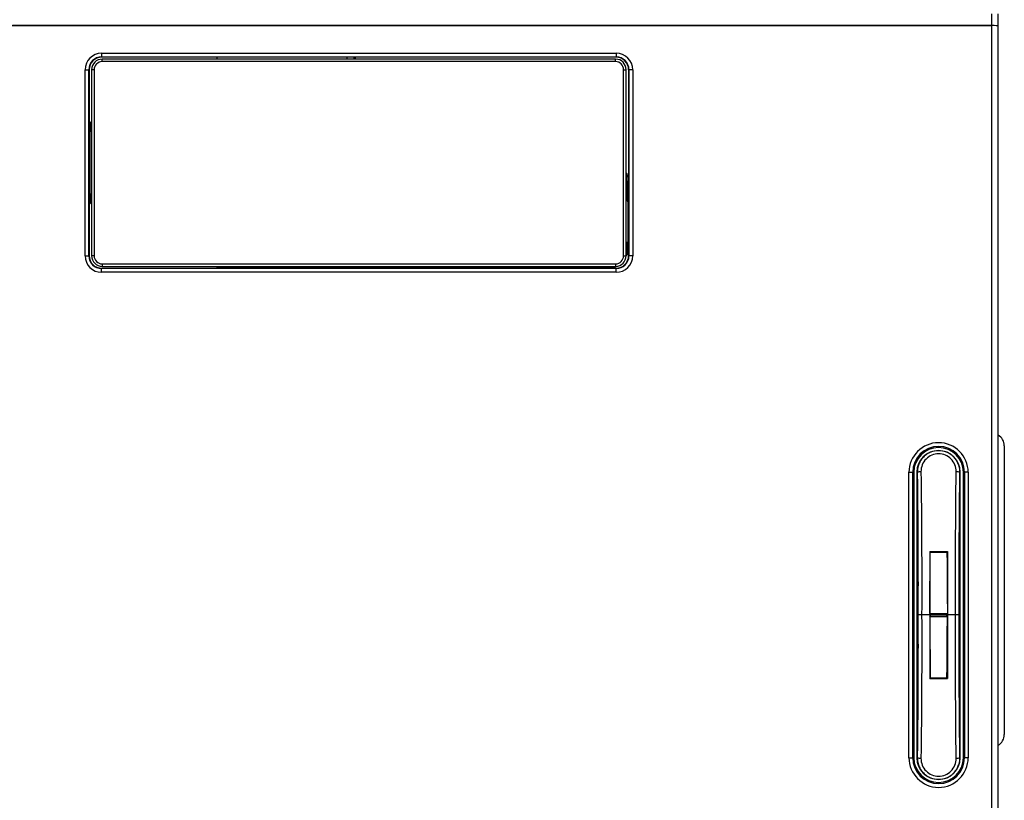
# Model space of a CAD drawing. Header units: inches. Extents: x -14 to 103, y 36 to 194.
# Tile 7 of 12: x 39 to 103, y 69 to 120. Entities that reach past the tile are written whole.
import ezdxf

# ---------------------------------------------------------------- set-up
doc = ezdxf.new("R2010")
doc.units = ezdxf.units.IN
doc.header["$MEASUREMENT"] = 0

# ---------------------------------------------------------------- blocks, each defined once
blk = doc.blocks.new('block 165')
at = {"color": 7, "lineweight": 25}
blk.add_lwpolyline([(38.77, 119.326), (101.97, 119.326)], dxfattribs=at)
blk = doc.blocks.new('block 166')
at = {"color": 7, "lineweight": 25}
blk.add_open_spline([(102.37, 119.322), (102.37, 119.324), (102.191, 119.326), (101.97, 119.326)], degree=3, dxfattribs=at)
blk = doc.blocks.new('block 167')
at = {"color": 7, "lineweight": 25}
blk.add_lwpolyline([(102.37, 119.322), (102.37, 119.319)], dxfattribs=at)
blk = doc.blocks.new('block 194')
at = {"color": 7, "lineweight": 25}
blk.add_lwpolyline([(101.97, 119.326), (101.97, 120.094)], dxfattribs=at)
blk = doc.blocks.new('block 200')
at = {"color": 7, "lineweight": 25}
blk.add_lwpolyline([(102.37, 119.322), (102.37, 120.094)], dxfattribs=at)
blk = doc.blocks.new('block 308')
at = {"color": 7, "lineweight": 25}
blk.add_lwpolyline([(60.896, 117.286), (60.896, 117.166)], dxfattribs=at)
blk = doc.blocks.new('block 309')
at = {"color": 7, "lineweight": 25}
blk.add_lwpolyline([(78.446, 109.691), (78.53, 109.691)], dxfattribs=at)
blk = doc.blocks.new('block 310')
at = {"color": 7, "lineweight": 25}
blk.add_lwpolyline([(60.795, 117.286), (60.795, 117.166)], dxfattribs=at)
blk = doc.blocks.new('block 311')
at = {"color": 7, "lineweight": 25}
blk.add_lwpolyline([(78.446, 109.591), (78.53, 109.591)], dxfattribs=at)
blk = doc.blocks.new('block 1136')
at = {"color": 7, "lineweight": 25}
blk.add_lwpolyline([(77.69, 117.006), (44.57, 117.006)], dxfattribs=at)
blk = doc.blocks.new('block 1137')
at = {"color": 7, "lineweight": 25}
blk.add_lwpolyline([(44.57, 117.006), (44.57, 117.166)], dxfattribs=at)
blk = doc.blocks.new('block 1138')
at = {"color": 7, "lineweight": 25}
blk.add_lwpolyline([(77.69, 117.166), (44.57, 117.166)], dxfattribs=at)
blk = doc.blocks.new('block 1139')
at = {"color": 7, "lineweight": 25}
blk.add_lwpolyline([(77.69, 117.006), (77.69, 117.166)], dxfattribs=at)
blk = doc.blocks.new('block 1140')
at = {"color": 7, "lineweight": 25}
blk.add_lwpolyline([(44.57, 103.966), (77.69, 103.966)], dxfattribs=at)
blk = doc.blocks.new('block 1141')
at = {"color": 7, "lineweight": 25}
blk.add_lwpolyline([(77.69, 103.966), (77.69, 103.806)], dxfattribs=at)
blk = doc.blocks.new('block 1142')
at = {"color": 7, "lineweight": 25}
blk.add_lwpolyline([(44.57, 103.806), (77.69, 103.806)], dxfattribs=at)
blk = doc.blocks.new('block 1143')
at = {"color": 7, "lineweight": 25}
blk.add_lwpolyline([(44.57, 103.966), (44.57, 103.806)], dxfattribs=at)
blk = doc.blocks.new('block 1144')
at = {"color": 7, "lineweight": 25}
blk.add_lwpolyline([(78.21, 104.486), (78.21, 116.486)], dxfattribs=at)
blk = doc.blocks.new('block 1145')
at = {"color": 7, "lineweight": 25}
blk.add_lwpolyline([(78.21, 116.486), (78.37, 116.486)], dxfattribs=at)
blk = doc.blocks.new('block 1146')
at = {"color": 7, "lineweight": 25}
blk.add_lwpolyline([(78.37, 109.846), (78.37, 116.486)], dxfattribs=at)
blk = doc.blocks.new('block 1147')
at = {"color": 7, "lineweight": 25}
blk.add_lwpolyline([(78.37, 104.486), (78.37, 109.846)], dxfattribs=at)
blk = doc.blocks.new('block 1148')
at = {"color": 7, "lineweight": 25}
blk.add_lwpolyline([(78.21, 104.486), (78.37, 104.486)], dxfattribs=at)
blk = doc.blocks.new('block 1149')
at = {"color": 7, "lineweight": 25}
blk.add_open_spline([(78.21, 116.486), (78.21, 116.773), (77.977, 117.006), (77.69, 117.006)], degree=3, dxfattribs=at)
blk = doc.blocks.new('block 1150')
at = {"color": 7, "lineweight": 25}
blk.add_open_spline([(78.37, 116.486), (78.37, 116.861), (78.066, 117.166), (77.69, 117.166)], degree=3, dxfattribs=at)
blk = doc.blocks.new('block 1151')
at = {"color": 7, "lineweight": 25}
blk.add_open_spline([(77.69, 103.966), (77.977, 103.966), (78.21, 104.199), (78.21, 104.486)], degree=3, dxfattribs=at)
blk = doc.blocks.new('block 1152')
at = {"color": 7, "lineweight": 25}
blk.add_open_spline([(77.69, 103.806), (78.066, 103.806), (78.37, 104.11), (78.37, 104.486)], degree=3, dxfattribs=at)
blk = doc.blocks.new('block 1153')
at = {"color": 7, "lineweight": 25}
blk.add_lwpolyline([(44.05, 116.486), (44.05, 104.486)], dxfattribs=at)
blk = doc.blocks.new('block 1154')
at = {"color": 7, "lineweight": 25}
blk.add_lwpolyline([(44.05, 104.486), (43.89, 104.486)], dxfattribs=at)
blk = doc.blocks.new('block 1155')
at = {"color": 7, "lineweight": 25}
blk.add_lwpolyline([(43.89, 107.806), (43.89, 104.486)], dxfattribs=at)
blk = doc.blocks.new('block 1156')
at = {"color": 7, "lineweight": 25}
blk.add_lwpolyline([(43.89, 113.166), (43.89, 107.806)], dxfattribs=at)
blk = doc.blocks.new('block 1157')
at = {"color": 7, "lineweight": 25}
blk.add_lwpolyline([(43.89, 116.486), (43.89, 113.166)], dxfattribs=at)
blk = doc.blocks.new('block 1158')
at = {"color": 7, "lineweight": 25}
blk.add_lwpolyline([(44.05, 116.486), (43.89, 116.486)], dxfattribs=at)
blk = doc.blocks.new('block 1159')
at = {"color": 7, "lineweight": 25}
blk.add_open_spline([(44.57, 117.006), (44.283, 117.006), (44.05, 116.773), (44.05, 116.486)], degree=3, dxfattribs=at)
blk = doc.blocks.new('block 1160')
at = {"color": 7, "lineweight": 25}
blk.add_open_spline([(44.57, 117.166), (44.195, 117.166), (43.89, 116.861), (43.89, 116.486)], degree=3, dxfattribs=at)
blk = doc.blocks.new('block 1161')
at = {"color": 7, "lineweight": 25}
blk.add_open_spline([(44.05, 104.486), (44.05, 104.199), (44.283, 103.966), (44.57, 103.966)], degree=3, dxfattribs=at)
blk = doc.blocks.new('block 1162')
at = {"color": 7, "lineweight": 25}
blk.add_open_spline([(43.89, 104.486), (43.89, 104.11), (44.195, 103.806), (44.57, 103.806)], degree=3, dxfattribs=at)
blk = doc.blocks.new('block 1163')
at = {"color": 7, "lineweight": 25}
blk.add_lwpolyline([(78.446, 109.77), (78.37, 109.846)], dxfattribs=at)
blk = doc.blocks.new('block 1164')
at = {"color": 7, "lineweight": 25}
blk.add_lwpolyline([(78.446, 108.006), (78.446, 109.77)], dxfattribs=at)
blk = doc.blocks.new('block 1165')
at = {"color": 7, "lineweight": 25}
blk.add_lwpolyline([(78.446, 108.006), (78.496, 107.989)], dxfattribs=at)
blk = doc.blocks.new('block 1166')
at = {"color": 7, "lineweight": 25}
blk.add_lwpolyline([(78.496, 105.382), (78.496, 107.989)], dxfattribs=at)
blk = doc.blocks.new('block 1167')
at = {"color": 7, "lineweight": 25}
blk.add_lwpolyline([(78.446, 105.366), (78.496, 105.382)], dxfattribs=at)
blk = doc.blocks.new('block 1168')
at = {"color": 7, "lineweight": 25}
blk.add_lwpolyline([(78.446, 104.561), (78.446, 105.366)], dxfattribs=at)
blk = doc.blocks.new('block 1169')
at = {"color": 7, "lineweight": 25}
blk.add_lwpolyline([(78.37, 104.486), (78.446, 104.561)], dxfattribs=at)
blk = doc.blocks.new('block 1170')
at = {"color": 7, "lineweight": 25}
blk.add_lwpolyline([(43.764, 108.503), (43.815, 108.486)], dxfattribs=at)
blk = doc.blocks.new('block 1171')
at = {"color": 7, "lineweight": 25}
blk.add_lwpolyline([(43.764, 112.469), (43.764, 108.503)], dxfattribs=at)
blk = doc.blocks.new('block 1172')
at = {"color": 7, "lineweight": 25}
blk.add_lwpolyline([(43.764, 112.469), (43.815, 112.486)], dxfattribs=at)
blk = doc.blocks.new('block 1173')
at = {"color": 7, "lineweight": 25}
blk.add_lwpolyline([(43.815, 113.09), (43.815, 112.486)], dxfattribs=at)
blk = doc.blocks.new('block 1174')
at = {"color": 7, "lineweight": 25}
blk.add_lwpolyline([(43.89, 113.166), (43.815, 113.09)], dxfattribs=at)
blk = doc.blocks.new('block 1175')
at = {"color": 7, "lineweight": 25}
blk.add_lwpolyline([(43.815, 107.881), (43.89, 107.806)], dxfattribs=at)
blk = doc.blocks.new('block 1176')
at = {"color": 7, "lineweight": 25}
blk.add_lwpolyline([(43.815, 108.486), (43.815, 107.881)], dxfattribs=at)
blk = doc.blocks.new('block 1177')
at = {"color": 7, "lineweight": 25}
blk.add_lwpolyline([(43.764, 112.469), (43.73, 112.469)], dxfattribs=at)
blk = doc.blocks.new('block 1178')
at = {"color": 7, "lineweight": 25}
blk.add_lwpolyline([(43.764, 108.503), (43.73, 108.503)], dxfattribs=at)
blk = doc.blocks.new('block 1179')
at = {"color": 7, "lineweight": 25}
blk.add_lwpolyline([(78.496, 105.382), (78.53, 105.382)], dxfattribs=at)
blk = doc.blocks.new('block 1180')
at = {"color": 7, "lineweight": 25}
blk.add_lwpolyline([(78.496, 107.989), (78.53, 107.989)], dxfattribs=at)
blk = doc.blocks.new('block 1181')
at = {"color": 7, "lineweight": 25}
blk.add_open_spline([(77.73, 103.422), (78.318, 103.422), (78.794, 103.898), (78.794, 104.486)], degree=3, dxfattribs=at)
blk = doc.blocks.new('block 1182')
at = {"color": 7, "lineweight": 25}
blk.add_lwpolyline([(78.794, 116.486), (78.794, 104.486)], dxfattribs=at)
blk = doc.blocks.new('block 1183')
at = {"color": 7, "lineweight": 25}
blk.add_open_spline([(78.794, 116.486), (78.794, 117.073), (78.318, 117.549), (77.73, 117.549)], degree=3, dxfattribs=at)
blk = doc.blocks.new('block 1184')
at = {"color": 7, "lineweight": 25}
blk.add_lwpolyline([(44.53, 117.549), (77.73, 117.549)], dxfattribs=at)
blk = doc.blocks.new('block 1185')
at = {"color": 7, "lineweight": 25}
blk.add_open_spline([(44.53, 117.549), (43.943, 117.549), (43.466, 117.073), (43.466, 116.486)], degree=3, dxfattribs=at)
blk = doc.blocks.new('block 1186')
at = {"color": 7, "lineweight": 25}
blk.add_lwpolyline([(43.466, 104.486), (43.466, 116.486)], dxfattribs=at)
blk = doc.blocks.new('block 1187')
at = {"color": 7, "lineweight": 25}
blk.add_open_spline([(43.466, 104.486), (43.466, 103.898), (43.943, 103.422), (44.53, 103.422)], degree=3, dxfattribs=at)
blk = doc.blocks.new('block 1188')
at = {"color": 7, "lineweight": 25}
blk.add_lwpolyline([(77.73, 103.422), (44.53, 103.422)], dxfattribs=at)
blk = doc.blocks.new('block 1189')
at = {"color": 7, "lineweight": 25}
blk.add_lwpolyline([(100.442, 90.526), (100.442, 72.126)], dxfattribs=at)
blk = doc.blocks.new('block 1190')
at = {"color": 7, "lineweight": 25}
blk.add_open_spline([(100.442, 90.526), (100.442, 91.582), (99.586, 92.437), (98.53, 92.437), (97.474, 92.437), (96.618, 91.582), (96.618, 90.526)], degree=3, knots=[0, 0, 0, 0, 1, 1, 1, 2, 2, 2, 2], dxfattribs=at)
blk = doc.blocks.new('block 1191')
at = {"color": 7, "lineweight": 25}
blk.add_lwpolyline([(96.618, 72.126), (96.618, 90.526)], dxfattribs=at)
blk = doc.blocks.new('block 1192')
at = {"color": 7, "lineweight": 25}
blk.add_open_spline([(96.618, 72.126), (96.618, 71.07), (97.474, 70.214), (98.53, 70.214), (99.586, 70.214), (100.442, 71.07), (100.442, 72.126)], degree=3, knots=[0, 0, 0, 0, 1, 1, 1, 2, 2, 2, 2], dxfattribs=at)
blk = doc.blocks.new('block 1193')
at = {"color": 7, "lineweight": 25}
blk.add_lwpolyline([(101.97, 64.926), (101.97, 119.326)], dxfattribs=at)
blk = doc.blocks.new('block 1196')
at = {"color": 7, "lineweight": 25}
blk.add_lwpolyline([(101.97, 119.326), (38.774, 119.326)], dxfattribs=at)
blk = doc.blocks.new('block 1200')
at = {"color": 7, "lineweight": 25}
blk.add_lwpolyline([(44.53, 117.549), (44.53, 117.31)], dxfattribs=at)
blk = doc.blocks.new('block 1201')
at = {"color": 7, "lineweight": 25}
blk.add_open_spline([(44.53, 117.31), (44.075, 117.31), (43.706, 116.941), (43.706, 116.486)], degree=3, dxfattribs=at)
blk = doc.blocks.new('block 1202')
at = {"color": 7, "lineweight": 25}
blk.add_lwpolyline([(43.466, 116.486), (43.706, 116.486)], dxfattribs=at)
blk = doc.blocks.new('block 1203')
at = {"color": 7, "lineweight": 25}
blk.add_lwpolyline([(96.618, 72.126), (96.858, 72.126)], dxfattribs=at)
blk = doc.blocks.new('block 1204')
at = {"color": 7, "lineweight": 25}
blk.add_open_spline([(96.858, 72.126), (96.858, 71.202), (97.607, 70.454), (98.53, 70.454), (99.454, 70.454), (100.202, 71.202), (100.202, 72.126)], degree=3, knots=[0, 0, 0, 0, 1, 1, 1, 2, 2, 2, 2], dxfattribs=at)
blk = doc.blocks.new('block 1205')
at = {"color": 7, "lineweight": 25}
blk.add_lwpolyline([(100.442, 72.126), (100.202, 72.126)], dxfattribs=at)
blk = doc.blocks.new('block 1206')
at = {"color": 7, "lineweight": 25}
blk.add_lwpolyline([(100.202, 90.526), (100.202, 72.126)], dxfattribs=at)
blk = doc.blocks.new('block 1207')
at = {"color": 7, "lineweight": 25}
blk.add_lwpolyline([(100.442, 90.526), (100.202, 90.526)], dxfattribs=at)
blk = doc.blocks.new('block 1208')
at = {"color": 7, "lineweight": 25}
blk.add_lwpolyline([(44.53, 103.422), (44.53, 103.662)], dxfattribs=at)
blk = doc.blocks.new('block 1209')
at = {"color": 7, "lineweight": 25}
blk.add_lwpolyline([(77.73, 103.662), (44.53, 103.662)], dxfattribs=at)
blk = doc.blocks.new('block 1210')
at = {"color": 7, "lineweight": 25}
blk.add_lwpolyline([(77.73, 103.422), (77.73, 103.662)], dxfattribs=at)
blk = doc.blocks.new('block 1211')
at = {"color": 7, "lineweight": 25}
blk.add_lwpolyline([(43.706, 104.486), (43.706, 116.486)], dxfattribs=at)
blk = doc.blocks.new('block 1212')
at = {"color": 7, "lineweight": 25}
blk.add_lwpolyline([(43.466, 104.486), (43.706, 104.486)], dxfattribs=at)
blk = doc.blocks.new('block 1213')
at = {"color": 7, "lineweight": 25}
blk.add_lwpolyline([(77.73, 117.549), (77.73, 117.31)], dxfattribs=at)
blk = doc.blocks.new('block 1214')
at = {"color": 7, "lineweight": 25}
blk.add_lwpolyline([(44.53, 117.31), (77.73, 117.31)], dxfattribs=at)
blk = doc.blocks.new('block 1215')
at = {"color": 7, "lineweight": 25}
blk.add_open_spline([(102.37, 119.319), (102.37, 119.323), (102.191, 119.326), (101.97, 119.326)], degree=3, dxfattribs=at)
blk = doc.blocks.new('block 1216')
at = {"color": 7, "lineweight": 25}
blk.add_lwpolyline([(102.37, 64.933), (102.37, 119.319)], dxfattribs=at)
blk = doc.blocks.new('block 1218')
at = {"color": 7, "lineweight": 25}
blk.add_lwpolyline([(78.794, 104.486), (78.554, 104.486)], dxfattribs=at)
blk = doc.blocks.new('block 1219')
at = {"color": 7, "lineweight": 25}
blk.add_lwpolyline([(78.554, 116.486), (78.554, 104.486)], dxfattribs=at)
blk = doc.blocks.new('block 1220')
at = {"color": 7, "lineweight": 25}
blk.add_lwpolyline([(78.794, 116.486), (78.554, 116.486)], dxfattribs=at)
blk = doc.blocks.new('block 1221')
at = {"color": 7, "lineweight": 25}
blk.add_open_spline([(100.202, 90.526), (100.202, 91.449), (99.454, 92.198), (98.53, 92.198), (97.607, 92.198), (96.858, 91.449), (96.858, 90.526)], degree=3, knots=[0, 0, 0, 0, 1, 1, 1, 2, 2, 2, 2], dxfattribs=at)
blk = doc.blocks.new('block 1222')
at = {"color": 7, "lineweight": 25}
blk.add_lwpolyline([(96.618, 90.526), (96.858, 90.526)], dxfattribs=at)
blk = doc.blocks.new('block 1223')
at = {"color": 7, "lineweight": 25}
blk.add_open_spline([(78.554, 116.486), (78.554, 116.941), (78.185, 117.31), (77.73, 117.31)], degree=3, dxfattribs=at)
blk = doc.blocks.new('block 1224')
at = {"color": 7, "lineweight": 25}
blk.add_open_spline([(77.73, 103.662), (78.185, 103.662), (78.554, 104.031), (78.554, 104.486)], degree=3, dxfattribs=at)
blk = doc.blocks.new('block 1225')
at = {"color": 7, "lineweight": 25}
blk.add_lwpolyline([(96.858, 72.126), (96.858, 90.526)], dxfattribs=at)
blk = doc.blocks.new('block 1226')
at = {"color": 7, "lineweight": 25}
blk.add_open_spline([(43.706, 104.486), (43.706, 104.031), (44.075, 103.662), (44.53, 103.662)], degree=3, dxfattribs=at)
blk = doc.blocks.new('block 1227')
at = {"color": 7, "lineweight": 25}
blk.add_lwpolyline([(100.202, 90.526), (100.13, 90.526)], dxfattribs=at)
blk = doc.blocks.new('block 1228')
at = {"color": 7, "lineweight": 25}
blk.add_open_spline([(100.13, 90.526), (100.13, 91.409), (99.414, 92.126), (98.53, 92.126), (97.646, 92.126), (96.93, 91.409), (96.93, 90.526)], degree=3, knots=[0, 0, 0, 0, 1, 1, 1, 2, 2, 2, 2], dxfattribs=at)
blk = doc.blocks.new('block 1229')
at = {"color": 7, "lineweight": 25}
blk.add_lwpolyline([(96.858, 90.526), (96.93, 90.526)], dxfattribs=at)
blk = doc.blocks.new('block 1230')
at = {"color": 7, "lineweight": 25}
blk.add_lwpolyline([(96.93, 90.526), (96.93, 72.126)], dxfattribs=at)
blk = doc.blocks.new('block 1231')
at = {"color": 7, "lineweight": 25}
blk.add_lwpolyline([(96.858, 72.126), (96.93, 72.126)], dxfattribs=at)
blk = doc.blocks.new('block 1232')
at = {"color": 7, "lineweight": 25}
blk.add_lwpolyline([(100.202, 72.126), (100.13, 72.126)], dxfattribs=at)
blk = doc.blocks.new('block 1233')
at = {"color": 7, "lineweight": 25}
blk.add_lwpolyline([(100.13, 72.126), (100.13, 90.526)], dxfattribs=at)
blk = doc.blocks.new('block 1234')
at = {"color": 7, "lineweight": 25}
blk.add_open_spline([(96.93, 72.126), (96.93, 71.242), (97.646, 70.526), (98.53, 70.526), (99.414, 70.526), (100.13, 71.242), (100.13, 72.126)], degree=3, knots=[0, 0, 0, 0, 1, 1, 1, 2, 2, 2, 2], dxfattribs=at)
blk = doc.blocks.new('block 1235')
at = {"color": 7, "lineweight": 25}
blk.add_lwpolyline([(43.706, 104.486), (43.73, 104.486)], dxfattribs=at)
blk = doc.blocks.new('block 1236')
at = {"color": 7, "lineweight": 25}
blk.add_open_spline([(43.73, 104.486), (43.73, 104.044), (44.088, 103.686), (44.53, 103.686)], degree=3, dxfattribs=at)
blk = doc.blocks.new('block 1237')
at = {"color": 7, "lineweight": 25}
blk.add_lwpolyline([(44.53, 103.662), (44.53, 103.686)], dxfattribs=at)
blk = doc.blocks.new('block 1238')
at = {"color": 7, "lineweight": 25}
blk.add_lwpolyline([(78.554, 116.486), (78.53, 116.486)], dxfattribs=at)
blk = doc.blocks.new('block 1239')
at = {"color": 7, "lineweight": 25}
blk.add_open_spline([(78.53, 116.486), (78.53, 116.928), (78.172, 117.286), (77.73, 117.286)], degree=3, dxfattribs=at)
blk = doc.blocks.new('block 1240')
at = {"color": 7, "lineweight": 25}
blk.add_lwpolyline([(77.73, 117.31), (77.73, 117.286)], dxfattribs=at)
blk = doc.blocks.new('block 1241')
at = {"color": 7, "lineweight": 25}
blk.add_lwpolyline([(44.53, 103.686), (51.97, 103.686)], dxfattribs=at)
blk = doc.blocks.new('block 1242')
at = {"color": 7, "lineweight": 25}
blk.add_lwpolyline([(77.73, 103.686), (51.97, 103.686)], dxfattribs=at)
blk = doc.blocks.new('block 1243')
at = {"color": 7, "lineweight": 25}
blk.add_lwpolyline([(77.73, 103.662), (77.73, 103.686)], dxfattribs=at)
blk = doc.blocks.new('block 1244')
at = {"color": 7, "lineweight": 25}
blk.add_lwpolyline([(43.706, 116.486), (43.73, 116.486)], dxfattribs=at)
blk = doc.blocks.new('block 1245')
at = {"color": 7, "lineweight": 25}
blk.add_lwpolyline([(43.73, 116.486), (43.73, 104.486)], dxfattribs=at)
blk = doc.blocks.new('block 1246')
at = {"color": 7, "lineweight": 25}
blk.add_lwpolyline([(44.53, 117.31), (44.53, 117.286)], dxfattribs=at)
blk = doc.blocks.new('block 1247')
at = {"color": 7, "lineweight": 25}
blk.add_open_spline([(44.53, 117.286), (44.088, 117.286), (43.73, 116.928), (43.73, 116.486)], degree=3, dxfattribs=at)
blk = doc.blocks.new('block 1248')
at = {"color": 7, "lineweight": 25}
blk.add_lwpolyline([(77.73, 117.286), (60.37, 117.286)], dxfattribs=at)
blk = doc.blocks.new('block 1249')
at = {"color": 7, "lineweight": 25}
blk.add_lwpolyline([(60.37, 117.286), (51.97, 117.286)], dxfattribs=at)
blk = doc.blocks.new('block 1250')
at = {"color": 7, "lineweight": 25}
blk.add_lwpolyline([(51.97, 117.286), (44.53, 117.286)], dxfattribs=at)
blk = doc.blocks.new('block 1251')
at = {"color": 7, "lineweight": 25}
blk.add_lwpolyline([(78.554, 104.486), (78.53, 104.486)], dxfattribs=at)
blk = doc.blocks.new('block 1252')
at = {"color": 7, "lineweight": 25}
blk.add_lwpolyline([(78.53, 104.486), (78.53, 105.126)], dxfattribs=at)
blk = doc.blocks.new('block 1253')
at = {"color": 7, "lineweight": 25}
blk.add_lwpolyline([(78.53, 105.126), (78.53, 108.166)], dxfattribs=at)
blk = doc.blocks.new('block 1254')
at = {"color": 7, "lineweight": 25}
blk.add_lwpolyline([(78.53, 108.166), (78.53, 109.286)], dxfattribs=at)
blk = doc.blocks.new('block 1255')
at = {"color": 7, "lineweight": 25}
blk.add_lwpolyline([(78.53, 116.486), (78.53, 109.286)], dxfattribs=at)
blk = doc.blocks.new('block 1256')
at = {"color": 7, "lineweight": 25}
blk.add_open_spline([(77.73, 103.686), (78.172, 103.686), (78.53, 104.044), (78.53, 104.486)], degree=3, dxfattribs=at)
blk = doc.blocks.new('block 1257')
at = {"color": 7, "lineweight": 25}
blk.add_open_spline([(97.154, 72.126), (97.23, 72.095), (97.312, 72.082), (97.393, 72.09)], degree=3, dxfattribs=at)
blk = doc.blocks.new('block 1258')
at = {"color": 7, "lineweight": 25}
blk.add_open_spline([(97.198, 81.326), (97.204, 79.789), (97.203, 78.249), (97.196, 76.714), (97.188, 75.177), (97.174, 73.648), (97.154, 72.126)], degree=3, knots=[0, 0, 0, 0, 1, 1, 1, 2, 2, 2, 2], dxfattribs=at)
blk = doc.blocks.new('block 1259')
at = {"color": 7, "lineweight": 25}
blk.add_open_spline([(97.437, 81.326), (97.424, 81.326), (97.41, 81.326), (97.396, 81.326), (97.382, 81.326), (97.368, 81.326), (97.354, 81.326), (97.34, 81.326), (97.326, 81.326), (97.313, 81.326), (97.299, 81.326), (97.287, 81.326), (97.275, 81.326), (97.263, 81.326), (97.252, 81.326), (97.243, 81.326), (97.219, 81.326), (97.209, 81.326), (97.198, 81.326)], degree=3, knots=[0, 0, 0, 0, 1, 1, 1, 2, 2, 2, 3, 3, 3, 4, 4, 4, 5, 5, 5, 6, 6, 6, 6], dxfattribs=at)
blk = doc.blocks.new('block 1260')
at = {"color": 7, "lineweight": 25}
blk.add_open_spline([(97.437, 81.326), (97.448, 78.24), (97.434, 75.142), (97.393, 72.09)], degree=3, dxfattribs=at)
blk = doc.blocks.new('block 1261')
at = {"color": 7, "lineweight": 25}
blk.add_open_spline([(99.623, 81.326), (99.612, 84.411), (99.626, 87.509), (99.667, 90.562)], degree=3, dxfattribs=at)
blk = doc.blocks.new('block 1262')
at = {"color": 7, "lineweight": 25}
blk.add_open_spline([(99.906, 90.526), (99.83, 90.557), (99.748, 90.569), (99.667, 90.562)], degree=3, dxfattribs=at)
blk = doc.blocks.new('block 1263')
at = {"color": 7, "lineweight": 25}
blk.add_open_spline([(99.862, 81.326), (99.856, 82.862), (99.857, 84.402), (99.865, 85.938), (99.872, 87.474), (99.886, 89.004), (99.906, 90.526)], degree=3, knots=[0, 0, 0, 0, 1, 1, 1, 2, 2, 2, 2], dxfattribs=at)
blk = doc.blocks.new('block 1264')
at = {"color": 7, "lineweight": 25}
blk.add_open_spline([(99.862, 81.326), (99.857, 81.326), (99.831, 81.327), (99.785, 81.328), (99.739, 81.328), (99.677, 81.327), (99.623, 81.326)], degree=3, knots=[0, 0, 0, 0, 1, 1, 1, 2, 2, 2, 2], dxfattribs=at)
blk = doc.blocks.new('block 1265')
at = {"color": 7, "lineweight": 25}
blk.add_open_spline([(99.667, 72.09), (99.748, 72.082), (99.83, 72.095), (99.906, 72.126)], degree=3, dxfattribs=at)
blk = doc.blocks.new('block 1266')
at = {"color": 7, "lineweight": 25}
blk.add_open_spline([(99.667, 72.09), (99.626, 75.142), (99.612, 78.24), (99.623, 81.326)], degree=3, dxfattribs=at)
blk = doc.blocks.new('block 1267')
at = {"color": 7, "lineweight": 25}
blk.add_open_spline([(99.906, 72.126), (99.886, 73.648), (99.872, 75.178), (99.865, 76.714), (99.857, 78.249), (99.856, 79.789), (99.862, 81.326)], degree=3, knots=[0, 0, 0, 0, 1, 1, 1, 2, 2, 2, 2], dxfattribs=at)
blk = doc.blocks.new('block 1268')
at = {"color": 7, "lineweight": 25}
blk.add_open_spline([(97.154, 90.526), (97.174, 89.004), (97.188, 87.474), (97.196, 85.938), (97.203, 84.402), (97.204, 82.862), (97.198, 81.326)], degree=3, knots=[0, 0, 0, 0, 1, 1, 1, 2, 2, 2, 2], dxfattribs=at)
blk = doc.blocks.new('block 1269')
at = {"color": 7, "lineweight": 25}
blk.add_open_spline([(97.393, 90.562), (97.312, 90.569), (97.23, 90.557), (97.154, 90.526)], degree=3, dxfattribs=at)
blk = doc.blocks.new('block 1270')
at = {"color": 7, "lineweight": 25}
blk.add_open_spline([(97.393, 90.562), (97.434, 87.509), (97.448, 84.411), (97.437, 81.326)], degree=3, dxfattribs=at)
blk = doc.blocks.new('block 1271')
at = {"color": 7, "lineweight": 25}
blk.add_open_spline([(97.393, 72.09), (97.391, 71.936), (97.42, 71.786), (97.476, 71.646), (97.533, 71.505), (97.617, 71.376), (97.723, 71.269), (97.829, 71.161), (97.956, 71.076), (98.094, 71.018), (98.232, 70.96), (98.381, 70.93), (98.53, 70.93), (98.679, 70.93), (98.828, 70.96), (98.966, 71.018), (99.105, 71.076), (99.231, 71.161), (99.337, 71.269), (99.443, 71.376), (99.528, 71.505), (99.584, 71.646), (99.641, 71.786), (99.669, 71.936), (99.667, 72.09)], degree=3, knots=[0, 0, 0, 0, 1, 1, 1, 2, 2, 2, 3, 3, 3, 4, 4, 4, 5, 5, 5, 6, 6, 6, 7, 7, 7, 8, 8, 8, 8], dxfattribs=at)
blk = doc.blocks.new('block 1272')
at = {"color": 7, "lineweight": 25}
blk.add_lwpolyline([(97.963, 81.326), (97.437, 81.326)], dxfattribs=at)
blk = doc.blocks.new('block 1273')
at = {"color": 7, "lineweight": 25}
blk.add_open_spline([(97.963, 81.326), (97.958, 79.964), (97.958, 78.601), (97.963, 77.239)], degree=3, dxfattribs=at)
blk = doc.blocks.new('block 1274')
at = {"color": 7, "lineweight": 25}
blk.add_lwpolyline([(97.963, 77.239), (99.097, 77.239)], dxfattribs=at)
blk = doc.blocks.new('block 1275')
at = {"color": 7, "lineweight": 25}
blk.add_open_spline([(99.097, 81.326), (99.102, 79.964), (99.102, 78.6), (99.097, 77.239)], degree=3, dxfattribs=at)
blk = doc.blocks.new('block 1276')
at = {"color": 7, "lineweight": 25}
blk.add_lwpolyline([(99.623, 81.326), (99.097, 81.326)], dxfattribs=at)
blk = doc.blocks.new('block 1277')
at = {"color": 7, "lineweight": 25}
blk.add_open_spline([(99.097, 85.413), (99.102, 84.051), (99.102, 82.687), (99.097, 81.326)], degree=3, dxfattribs=at)
blk = doc.blocks.new('block 1278')
at = {"color": 7, "lineweight": 25}
blk.add_lwpolyline([(97.963, 85.413), (99.097, 85.413)], dxfattribs=at)
blk = doc.blocks.new('block 1279')
at = {"color": 7, "lineweight": 25}
blk.add_open_spline([(97.963, 85.413), (97.958, 84.051), (97.958, 82.687), (97.963, 81.326)], degree=3, dxfattribs=at)
blk = doc.blocks.new('block 1280')
at = {"color": 7, "lineweight": 25}
blk.add_open_spline([(99.667, 90.562), (99.669, 90.715), (99.641, 90.865), (99.584, 91.006), (99.528, 91.147), (99.443, 91.276), (99.337, 91.383), (99.231, 91.49), (99.105, 91.576), (98.966, 91.634), (98.828, 91.691), (98.679, 91.721), (98.53, 91.721), (98.381, 91.721), (98.232, 91.691), (98.094, 91.634), (97.956, 91.576), (97.829, 91.49), (97.723, 91.383), (97.617, 91.276), (97.533, 91.147), (97.476, 91.006), (97.42, 90.865), (97.391, 90.715), (97.393, 90.562)], degree=3, knots=[0, 0, 0, 0, 1, 1, 1, 2, 2, 2, 3, 3, 3, 4, 4, 4, 5, 5, 5, 6, 6, 6, 7, 7, 7, 8, 8, 8, 8], dxfattribs=at)
blk = doc.blocks.new('block 1281')
at = {"color": 7, "lineweight": 25}
blk.add_lwpolyline([(99.097, 77.239), (99.068, 77.268)], dxfattribs=at)
blk = doc.blocks.new('block 1282')
at = {"color": 7, "lineweight": 25}
blk.add_open_spline([(99.068, 77.268), (99.082, 78.586), (99.092, 79.912), (99.097, 81.239)], degree=3, dxfattribs=at)
blk = doc.blocks.new('block 1283')
at = {"color": 7, "lineweight": 25}
blk.add_lwpolyline([(99.097, 81.239), (99.01, 81.326)], dxfattribs=at)
blk = doc.blocks.new('block 1284')
at = {"color": 7, "lineweight": 25}
blk.add_lwpolyline([(99.097, 81.413), (99.01, 81.326)], dxfattribs=at)
blk = doc.blocks.new('block 1285')
at = {"color": 7, "lineweight": 25}
blk.add_open_spline([(99.068, 85.383), (99.082, 84.065), (99.092, 82.74), (99.097, 81.413)], degree=3, dxfattribs=at)
blk = doc.blocks.new('block 1286')
at = {"color": 7, "lineweight": 25}
blk.add_lwpolyline([(99.097, 85.413), (99.068, 85.383)], dxfattribs=at)
blk = doc.blocks.new('block 1287')
at = {"color": 7, "lineweight": 25}
blk.add_lwpolyline([(97.963, 85.413), (97.993, 85.383)], dxfattribs=at)
blk = doc.blocks.new('block 1288')
at = {"color": 7, "lineweight": 25}
blk.add_open_spline([(97.963, 81.413), (97.968, 82.74), (97.978, 84.065), (97.993, 85.383)], degree=3, dxfattribs=at)
blk = doc.blocks.new('block 1289')
at = {"color": 7, "lineweight": 25}
blk.add_lwpolyline([(97.963, 81.413), (98.05, 81.326)], dxfattribs=at)
blk = doc.blocks.new('block 1290')
at = {"color": 7, "lineweight": 25}
blk.add_lwpolyline([(97.963, 81.239), (98.05, 81.326)], dxfattribs=at)
blk = doc.blocks.new('block 1291')
at = {"color": 7, "lineweight": 25}
blk.add_open_spline([(97.963, 81.239), (97.968, 79.912), (97.978, 78.586), (97.993, 77.268)], degree=3, dxfattribs=at)
blk = doc.blocks.new('block 1292')
at = {"color": 7, "lineweight": 25}
blk.add_lwpolyline([(97.963, 77.239), (97.993, 77.268)], dxfattribs=at)
blk = doc.blocks.new('block 1293')
at = {"color": 7, "lineweight": 25}
blk.add_lwpolyline([(97.993, 77.268), (99.068, 77.268)], dxfattribs=at)
blk = doc.blocks.new('block 1294')
at = {"color": 7, "lineweight": 25}
blk.add_lwpolyline([(97.993, 85.383), (99.068, 85.383)], dxfattribs=at)
blk = doc.blocks.new('block 1295')
at = {"color": 7, "lineweight": 25}
blk.add_lwpolyline([(98.05, 81.326), (99.01, 81.326)], dxfattribs=at)
blk = doc.blocks.new('block 1296')
at = {"color": 7, "lineweight": 25}
blk.add_lwpolyline([(97.963, 81.239), (99.097, 81.239)], dxfattribs=at)
blk = doc.blocks.new('block 1297')
at = {"color": 7, "lineweight": 25}
blk.add_lwpolyline([(97.963, 81.413), (99.097, 81.413)], dxfattribs=at)
blk = doc.blocks.new('block 1298')
at = {"color": 7, "lineweight": 25}
blk.add_lwpolyline([(99.93, 72.126), (99.906, 72.126)], dxfattribs=at)
blk = doc.blocks.new('block 1299')
at = {"color": 7, "lineweight": 25}
blk.add_lwpolyline([(99.93, 90.526), (99.906, 90.526)], dxfattribs=at)
blk = doc.blocks.new('block 1300')
at = {"color": 7, "lineweight": 25}
blk.add_lwpolyline([(99.93, 72.126), (99.93, 90.526)], dxfattribs=at)
blk = doc.blocks.new('block 1301')
at = {"color": 7, "lineweight": 25}
blk.add_lwpolyline([(97.13, 90.526), (97.154, 90.526)], dxfattribs=at)
blk = doc.blocks.new('block 1302')
at = {"color": 7, "lineweight": 25}
blk.add_lwpolyline([(97.13, 72.126), (97.154, 72.126)], dxfattribs=at)
blk = doc.blocks.new('block 1303')
at = {"color": 7, "lineweight": 25}
blk.add_lwpolyline([(97.13, 90.526), (97.13, 72.126)], dxfattribs=at)
blk = doc.blocks.new('block 1304')
at = {"color": 7, "lineweight": 25}
blk.add_open_spline([(99.746, 91.179), (99.742, 91.189), (99.738, 91.199), (99.734, 91.208), (99.683, 91.325), (99.598, 91.424), (99.505, 91.513), (99.436, 91.58), (99.363, 91.641), (99.283, 91.694), (99.206, 91.745), (99.124, 91.787), (99.038, 91.821), (98.877, 91.884), (98.704, 91.918), (98.53, 91.918), (98.356, 91.918), (98.183, 91.884), (98.022, 91.821), (97.936, 91.787), (97.854, 91.744), (97.777, 91.694), (97.698, 91.641), (97.624, 91.58), (97.555, 91.513), (97.466, 91.427), (97.384, 91.332), (97.334, 91.221), (97.327, 91.207), (97.321, 91.193), (97.316, 91.178)], degree=3, knots=[0, 0, 0, 0, 1, 1, 1, 2, 2, 2, 3, 3, 3, 4, 4, 4, 5, 5, 5, 6, 6, 6, 7, 7, 7, 8, 8, 8, 9, 9, 9, 10, 10, 10, 10], dxfattribs=at)
blk = doc.blocks.new('block 1305')
at = {"color": 7, "lineweight": 25}
blk.add_open_spline([(97.314, 71.473), (97.318, 71.463), (97.322, 71.453), (97.327, 71.443), (97.377, 71.327), (97.463, 71.228), (97.555, 71.139), (97.624, 71.072), (97.698, 71.01), (97.777, 70.958), (97.854, 70.907), (97.936, 70.865), (98.022, 70.83), (98.183, 70.767), (98.356, 70.733), (98.53, 70.733), (98.704, 70.733), (98.878, 70.767), (99.038, 70.83), (99.124, 70.865), (99.206, 70.907), (99.283, 70.958), (99.363, 71.01), (99.438, 71.071), (99.505, 71.139), (99.592, 71.225), (99.676, 71.32), (99.727, 71.431), (99.733, 71.445), (99.739, 71.459), (99.745, 71.473)], degree=3, knots=[0, 0, 0, 0, 1, 1, 1, 2, 2, 2, 3, 3, 3, 4, 4, 4, 5, 5, 5, 6, 6, 6, 7, 7, 7, 8, 8, 8, 9, 9, 9, 10, 10, 10, 10], dxfattribs=at)
blk = doc.blocks.new('block 1306')
at = {"color": 7, "lineweight": 25}
blk.add_open_spline([(99.93, 90.526), (99.93, 91.299), (99.303, 91.926), (98.53, 91.926), (97.757, 91.926), (97.13, 91.299), (97.13, 90.526)], degree=3, knots=[0, 0, 0, 0, 1, 1, 1, 2, 2, 2, 2], dxfattribs=at)
blk = doc.blocks.new('block 1307')
at = {"color": 7, "lineweight": 25}
blk.add_open_spline([(97.13, 72.126), (97.13, 71.352), (97.757, 70.726), (98.53, 70.726), (99.303, 70.726), (99.93, 71.352), (99.93, 72.126)], degree=3, knots=[0, 0, 0, 0, 1, 1, 1, 2, 2, 2, 2], dxfattribs=at)
blk = doc.blocks.new('block 1308')
at = {"color": 7, "lineweight": 25}
blk.add_lwpolyline([(60.37, 117.166), (60.37, 117.286)], dxfattribs=at)
blk = doc.blocks.new('block 1309')
at = {"color": 7, "lineweight": 25}
blk.add_lwpolyline([(78.53, 109.286), (78.446, 109.286)], dxfattribs=at)
blk = doc.blocks.new('block 1310')
at = {"color": 7, "lineweight": 25}
blk.add_lwpolyline([(78.53, 108.166), (78.446, 108.166)], dxfattribs=at)
blk = doc.blocks.new('block 1311')
at = {"color": 7, "lineweight": 25}
blk.add_lwpolyline([(51.97, 117.286), (51.97, 117.166)], dxfattribs=at)
blk = doc.blocks.new('block 1312')
at = {"color": 7, "lineweight": 25}
blk.add_lwpolyline([(51.97, 103.806), (51.97, 103.686)], dxfattribs=at)
blk = doc.blocks.new('block 1313')
at = {"color": 7, "lineweight": 25}
blk.add_lwpolyline([(78.53, 105.126), (78.446, 105.126)], dxfattribs=at)
blk = doc.blocks.new('block 1314')
at = {"color": 7, "lineweight": 25}
blk.add_lwpolyline([(102.77, 92.233), (102.77, 73.619)], dxfattribs=at)
blk = doc.blocks.new('block 1315')
at = {"color": 7, "lineweight": 25}
blk.add_open_spline([(102.77, 92.233), (102.77, 92.519), (102.618, 92.783), (102.37, 92.926)], degree=3, dxfattribs=at)
blk = doc.blocks.new('block 1316')
at = {"color": 7, "lineweight": 25}
blk.add_open_spline([(102.37, 72.926), (102.618, 73.069), (102.77, 73.333), (102.77, 73.619)], degree=3, dxfattribs=at)
blk = doc.blocks.new('block 1327')
at = {"color": 253, "lineweight": 25}
blk.add_open_spline([(99.906, 90.526), (99.898, 90.659), (99.89, 90.792), (99.854, 90.918), (99.827, 91.007), (99.787, 91.093), (99.746, 91.179)], degree=3, knots=[0, 0, 0, 0, 1, 1, 1, 2, 2, 2, 2], dxfattribs=at)
blk = doc.blocks.new('block 1328')
at = {"color": 253, "lineweight": 25}
blk.add_open_spline([(97.316, 91.178), (97.276, 91.096), (97.236, 91.014), (97.21, 90.928), (97.171, 90.8), (97.162, 90.663), (97.154, 90.526)], degree=3, knots=[0, 0, 0, 0, 1, 1, 1, 2, 2, 2, 2], dxfattribs=at)
blk = doc.blocks.new('block 1329')
at = {"color": 253, "lineweight": 25}
blk.add_open_spline([(97.154, 72.126), (97.162, 71.993), (97.17, 71.859), (97.207, 71.734), (97.233, 71.644), (97.274, 71.558), (97.314, 71.473)], degree=3, knots=[0, 0, 0, 0, 1, 1, 1, 2, 2, 2, 2], dxfattribs=at)
blk = doc.blocks.new('block 1330')
at = {"color": 253, "lineweight": 25}
blk.add_open_spline([(99.745, 71.473), (99.784, 71.555), (99.824, 71.637), (99.851, 71.723), (99.89, 71.852), (99.898, 71.989), (99.906, 72.126)], degree=3, knots=[0, 0, 0, 0, 1, 1, 1, 2, 2, 2, 2], dxfattribs=at)

msp = doc.modelspace()

# ---------------------------------------------------------------- block references
for name in ['block 194', 'block 200', 'block 165', 'block 1196', 'block 166', 'block 1193', 'block 1215', 'block 167', 'block 1216', 'block 1185', 'block 1184', 'block 1200', 'block 1183', 'block 1213', 'block 1201', 'block 1247', 'block 1160', 'block 1159', 'block 1214', 'block 1246', 'block 1250', 'block 1137', 'block 1138', 'block 1136', 'block 1249', 'block 1311', 'block 1248', 'block 1308', 'block 310', 'block 308', 'block 1139', 'block 1150', 'block 1149', 'block 1223', 'block 1240', 'block 1239', 'block 1186', 'block 1202', 'block 1211', 'block 1244', 'block 1245', 'block 1157', 'block 1158', 'block 1153', 'block 1144', 'block 1145', 'block 1146', 'block 1238', 'block 1255', 'block 1219', 'block 1220', 'block 1182', 'block 1174', 'block 1173', 'block 1156', 'block 1177', 'block 1172', 'block 1171', 'block 1147', 'block 1163', 'block 1164', 'block 309', 'block 311', 'block 1309', 'block 1254', 'block 1178', 'block 1170', 'block 1176', 'block 1310', 'block 1165', 'block 1253', 'block 1175', 'block 1155', 'block 1166', 'block 1180', 'block 1167', 'block 1168', 'block 1313', 'block 1179', 'block 1252', 'block 1187', 'block 1212', 'block 1226', 'block 1235', 'block 1236', 'block 1154', 'block 1162', 'block 1161', 'block 1151', 'block 1152', 'block 1181', 'block 1224', 'block 1256', 'block 1148', 'block 1169', 'block 1251', 'block 1218', 'block 1237', 'block 1241', 'block 1208', 'block 1209', 'block 1140', 'block 1143', 'block 1142', 'block 1312', 'block 1242', 'block 1141', 'block 1243', 'block 1210', 'block 1188', 'block 1315', 'block 1190', 'block 1221', 'block 1228', 'block 1314', 'block 1306', 'block 1304', 'block 1280', 'block 1328', 'block 1327', 'block 1191', 'block 1222', 'block 1225', 'block 1229', 'block 1230', 'block 1301', 'block 1303', 'block 1269', 'block 1268', 'block 1270', 'block 1261', 'block 1262', 'block 1263', 'block 1299', 'block 1300', 'block 1227', 'block 1233', 'block 1206', 'block 1207', 'block 1189', 'block 1279', 'block 1278', 'block 1287', 'block 1288', 'block 1294', 'block 1286', 'block 1285', 'block 1277', 'block 1258', 'block 1259', 'block 1260', 'block 1272', 'block 1273', 'block 1289', 'block 1297', 'block 1290', 'block 1295', 'block 1284', 'block 1283', 'block 1275', 'block 1276', 'block 1266', 'block 1264', 'block 1267', 'block 1291', 'block 1296', 'block 1282', 'block 1292', 'block 1274', 'block 1293', 'block 1281', 'block 1316', 'block 1192', 'block 1203', 'block 1204', 'block 1231', 'block 1234', 'block 1302', 'block 1307', 'block 1257', 'block 1329', 'block 1271', 'block 1265', 'block 1330', 'block 1298', 'block 1232', 'block 1205', 'block 1305']:
    msp.add_blockref(name, (0, 0))

doc.saveas('drawing.dxf')
